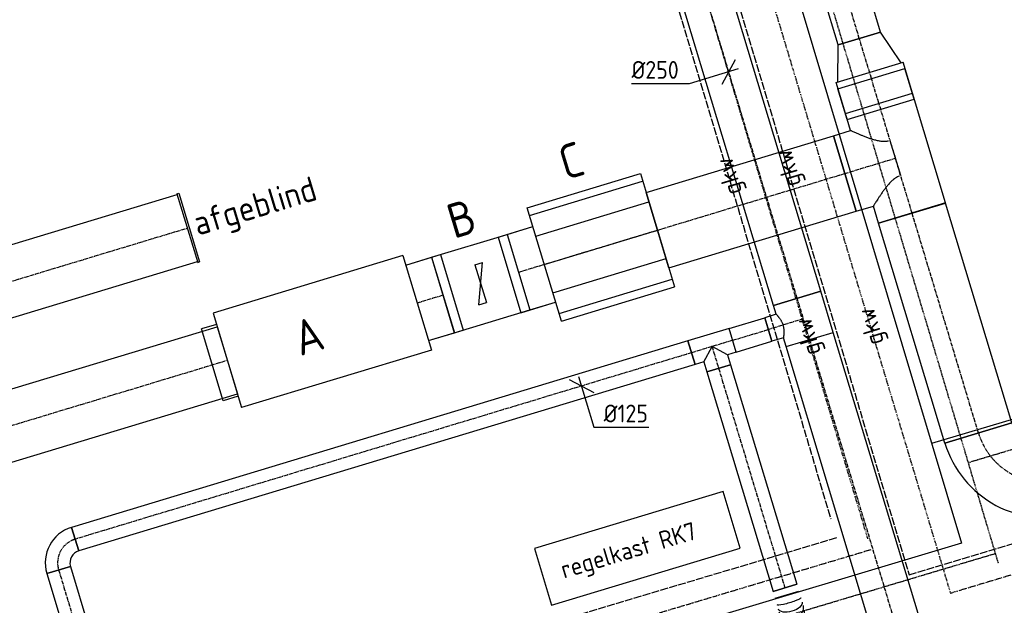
# Model space of a CAD drawing. Header units: millimetres. Extents: x -2745 to 52607, y -299 to 65129.
# Tile 24 of 40: x 42908 to 47903, y 7040 to 10008. Entities that reach past the tile are written whole.
import ezdxf
from ezdxf.enums import TextEntityAlignment as Align

# ---------------------------------------------------------------- set-up
doc = ezdxf.new("R2010")
doc.units = ezdxf.units.MM
for name, pattern in [('2322105', [47, 40, -7]), ('2322106', [47, 5, -2, 5, -2, 5, -2, 5, -2, 5, -2, 5, -7]), ('2322107', [2000, 1000, 1000]), ('2322108', [7, 5, -2]), ('CENTER2', [28.575, 19.05, -3.175, 3.175, -3.175]), ('SMALL_DASH', [1.5, 0.5, -1])]:
    doc.linetypes.add(name, pattern=pattern)
for name, color, linetype in [('EL6-----', 7, 'Continuous'), ('ET6-----', 7, 'Continuous'), ('WL5501--', 4, '2322105'), ('WL5502--', 4, '2322106'), ('WL561---_AANVOER', 1, '2322107'), ('WL561---_RETOUR', 5, '2322108'), ('WL570---_RETOUR_D', 4, 'Continuous'), ('WL570---_RETOUR_HL', 1, 'CENTER2'), ('WL570---_TOEVOER_D', 3, 'Continuous'), ('WL570---_TOEVOER_HL', 1, 'CENTER2'), ('WM570---', 1, 'Continuous'), ('WM570---_RETOUR', 1, 'Continuous'), ('WM570---_TOEVOER', 1, 'Continuous'), ('WT570---_RETOUR', 7, 'Continuous')]:
    doc.layers.add(name, color=color, linetype=linetype)
doc.styles.add('STABICAD-018', font='ISOCP.SHX', dxfattribs={"height": 90})
doc.styles.add('STABICAD-025', font='ISOCP.SHX', dxfattribs={"height": 125})
doc.styles.add('STABICAD-035', font='ISOCP.SHX', dxfattribs={"height": 175})

# ---------------------------------------------------------------- blocks, each defined once
blk = doc.blocks.new('*U593')
at = {"color": 0, "linetype": 'Continuous'}
for p, q in [((0, 125, -3000), (1763.1, 125, -3000)), ((0, -125, -3000), (0, 125, -3000)), ((1763.1, 125, -3000), (1763.1, -125, -3000)), ((0, -125, -3000), (1763.1, -125, -3000))]:
    blk.add_line(p, q, dxfattribs=at)
at = {"layer": 'WL570---_TOEVOER_HL', "linetype": 'CENTER2'}
blk.add_line((0, 0, -3000), (1763.1, 0, -3000), dxfattribs=at)
at = {"layer": 'WL570---_RETOUR_D', "color": 2, "style": 'STABICAD-025'}
for tag in ['CODE', 'SECTIONCODE', 'POSITIONCODE']:
    blk.add_attdef(tag, (47425.1, 6699.5, 3000), '', height=1.8, dxfattribs=at)
blk = doc.blocks.new('*U589')
at = {"color": 0, "linetype": 'Continuous'}
for p, q in [((-62.5, 125, -3000), (62.5, 125, -3000)), ((-125, -62.5, -3000), (-125, 62.5, -3000))]:
    blk.add_line(p, q, dxfattribs=at)
for radius in [62.5, 187.5]:
    blk.add_arc((-125, 125, -3000), radius, 270, 360, dxfattribs=at)
at = {"layer": 'WL570---_TOEVOER_HL', "linetype": 'CENTER2'}
blk.add_arc((-125, 125, -3000), 125, 270, 0, dxfattribs=at)
at = {"layer": 'WL570---_RETOUR_D', "color": 2, "style": 'STABICAD-025'}
for tag in ['POSITIONCODE', 'SECTIONCODE', 'CODE']:
    blk.add_attdef(tag, (43069.8, 7339.1, 3000), '', height=1.8, rotation=33.6328, dxfattribs=at)
blk = doc.blocks.new('*U587')
at = {"color": 0, "linetype": 'Continuous'}
for p, q in [((-62.5, 62.5, -3000), (-62.5, 115.3, -3000)), ((-62.5, 115.3, -3000), (62.5, 115.3, -3000)), ((62.5, 62.5, -3000), (62.5, 115.3, -3000)), ((-109.1, 62.5, -3000), (-62.5, 62.5, -3000)), ((-109.1, 62.5, -3000), (-109.1, -62.5, -3000)), ((-62.5, 62.5, -3000), (0, 0, -3000)), ((62.5, 62.5, -3000), (0, 0, -3000)), ((62.5, 62.5, -3000), (109.1, 62.5, -3000)), ((109.1, 62.5, -3000), (109.1, -62.5, -3000)), ((-109.1, -62.5, -3000), (109.1, -62.5, -3000))]:
    blk.add_line(p, q, dxfattribs=at)
at = {"layer": 'WL570---_TOEVOER_HL', "linetype": 'CENTER2'}
for p, q in [((0, 0, -3000), (0, 115.3, -3000)), ((-109.1, 0, -3000), (109.1, 0, -3000))]:
    blk.add_line(p, q, dxfattribs=at)
at = {"layer": 'WL570---_RETOUR_D', "color": 2, "style": 'STABICAD-025'}
for tag in ['POSITIONCODE', 'SECTIONCODE', 'CODE']:
    blk.add_attdef(tag, (46420.1, 8351.6, 3000), '', height=1.8, rotation=33.6328, dxfattribs=at)
blk = doc.blocks.new('*U588')
at = {"color": 0, "linetype": 'Continuous'}
for p, q in [((0, 62.5, -3000), (3265.9, 62.5, -3000)), ((0, -62.5, -3000), (0, 62.5, -3000)), ((3265.9, 62.5, -3000), (3265.9, -62.5, -3000)), ((0, -62.5, -3000), (3265.9, -62.5, -3000))]:
    blk.add_line(p, q, dxfattribs=at)
at = {"layer": 'WL570---_TOEVOER_HL', "linetype": 'CENTER2'}
blk.add_line((0, 0, -3000), (3265.9, 0, -3000), dxfattribs=at)
at = {"layer": 'WL570---_RETOUR_D', "color": 2, "style": 'STABICAD-025'}
for tag in ['POSITIONCODE', 'SECTIONCODE', 'CODE']:
    blk.add_attdef(tag, (46315.7, 8320.1, 3000), '', height=1.8, rotation=33.6328, dxfattribs=at)
blk = doc.blocks.new('*U586')
at = {"color": 0, "linetype": 'Continuous'}
for p, q in [((0, 62.5, -3000), (1162.3, 62.5, -3000)), ((0, -62.5, -3000), (0, 62.5, -3000)), ((1162.3, 62.5, -3000), (1162.3, -62.5, -3000)), ((0, -62.5, -3000), (1162.3, -62.5, -3000))]:
    blk.add_line(p, q, dxfattribs=at)
at = {"layer": 'WL570---_TOEVOER_HL', "linetype": 'CENTER2'}
blk.add_line((0, 0, -3000), (1162.3, 0, -3000), dxfattribs=at)
at = {"layer": 'WL570---_RETOUR_D', "color": 2, "style": 'STABICAD-025'}
for tag, p in [('SECTIONCODE', (46453.5, 8241.3, 3000)), ('CODE', (46453.5, 8241.3, 3000)), ('POSITIONCODE', (46380, 7965.9, 3000))]:
    blk.add_attdef(tag, p, '', height=1.8, rotation=33.6328, dxfattribs=at)
blk = doc.blocks.new('*U590')
at = {"color": 0, "linetype": 'Continuous'}
for p, q in [((0, 62.5, -3000), (1152.6, 62.5, -3000)), ((0, -62.5, -3000), (0, 62.5, -3000)), ((1152.6, 62.5, -3000), (1152.6, -62.5, -3000)), ((0, -62.5, -3000), (1152.6, -62.5, -3000))]:
    blk.add_line(p, q, dxfattribs=at)
at = {"layer": 'WL570---_TOEVOER_HL', "linetype": 'CENTER2'}
blk.add_line((0, 0, -3000), (1152.6, 0, -3000), dxfattribs=at)
at = {"layer": 'WL570---_RETOUR_D', "color": 2, "style": 'STABICAD-025'}
for tag, p in [('SECTIONCODE', (43105.9, 7219.4, 3000)), ('CODE', (43105.9, 7219.4, 3000)), ('POSITIONCODE', (43031.1, 6948.7, 3000))]:
    blk.add_attdef(tag, p, '', height=1.8, rotation=33.6328, dxfattribs=at)
blk = doc.blocks.new('*U594')
at = {"color": 0, "linetype": 'Continuous'}
for p, q in [((0, 62.5, -3000), (189.6, 62.5, -3000)), ((0, -62.5, -3000), (0, 62.5, -3000)), ((189.6, 62.5, -3000), (189.6, -62.5, -3000)), ((0, -62.5, -3000), (189.6, -62.5, -3000))]:
    blk.add_line(p, q, dxfattribs=at)
at = {"layer": 'WL570---_TOEVOER_HL', "linetype": 'CENTER2'}
blk.add_line((0, 0, -3000), (189.6, 0, -3000), dxfattribs=at)
at = {"layer": 'WL570---_RETOUR_D', "color": 2, "style": 'STABICAD-025'}
for tag in ['POSITIONCODE', 'SECTIONCODE', 'CODE']:
    blk.add_attdef(tag, (46524.5, 8383.2, 3000), '', height=1.8, rotation=33.6328, dxfattribs=at)
blk = doc.blocks.new('*U592')
at = {"color": 2, "linetype": 'SMALL_DASH'}
blk.add_line((0, -62.5, -2725), (0, 62.5, -2725), dxfattribs=at)
at = {"color": 0, "linetype": 'Continuous'}
for p, q in [((36, 62.5, -2725), (36, -62.5, -2725)), ((352.5, 55.9, -2725), (352.5, -69.1, -2725)), ((388.5, 55.9, -2725), (388.5, -69.1, -2725))]:
    blk.add_line(p, q, dxfattribs=at)
at = {"color": 0, "linetype": 'Continuous', "extrusion": (0, 0, -1)}
for centre, major_axis, ratio, start_param, end_param in [((111.6, -0.5, -2725), (1.7, 62.5), 0.747362, 3.146449, 6.288041), ((94.3, -0.1, -2725), (0.8, 62.5), 0.47327, 3.145142, 6.286735), ((72, 0, -2725), (0.2, 62.5), 0.120027, 3.141942, 6.283535), ((276.9, -6.1, -2725), (-1.7, -62.5), 0.747362, 6.278329, 9.419922), ((294.2, -6.4, -2725), (-0.8, -62.5), 0.47327, 6.279636, 9.421228), ((316.5, -6.6, -2725), (-0.2, -62.5), 0.120027, 6.282836, 9.424429)]:
    blk.add_ellipse(centre, major_axis=major_axis, ratio=ratio, start_param=start_param, end_param=end_param, dxfattribs=at)
at = {"color": 0, "linetype": 'Continuous'}
for centre in [(135.2, -1.3, -2725), (158.9, -2.1, -2725), (182.5, -2.9, -2725), (206.1, -3.7, -2725), (229.7, -4.5, -2725), (253.3, -5.3, -2725)]:
    blk.add_ellipse(centre, major_axis=(-2.1, -62.5), ratio=0.816615, start_param=3.141593, end_param=6.283185, dxfattribs=at)
at = {"layer": 'WL570---_RETOUR_D', "color": 2, "style": 'STABICAD-025'}
for tag in ['SECTIONCODE', 'CODE', 'POSITIONCODE']:
    blk.add_attdef(tag, (46895.8, 6754.9, 2725), '', height=1.8, dxfattribs=at)
blk = doc.blocks.new('*U595')
at = {"color": 0, "linetype": 'Continuous'}
for p, q in [((-62.5, 125, -3000), (-62.5, 185.3, -3000)), ((-62.5, 185.3, -3000), (62.5, 185.3, -3000)), ((62.5, 125, -3000), (62.5, 185.3, -3000)), ((-109.1, 125, -3000), (-62.5, 125, -3000)), ((-109.1, 125, -3000), (-109.1, -125, -3000)), ((62.5, 125, -3000), (109.1, 125, -3000)), ((109.1, 125, -3000), (109.1, -125, -3000)), ((-109.1, -125, -3000), (109.1, -125, -3000))]:
    blk.add_line(p, q, dxfattribs=at)
blk.add_spline([(62.2, 124.8, -3000), (61.2, 124.4, -3000), (59.6, 123.6, -3000), (57.4, 122.5, -3000), (54.6, 121.3, -3000), (51.3, 119.8, -3000), (47.4, 118.2, -3000), (43.1, 116.5, -3000), (38.3, 114.8, -3000), (33.1, 113.2, -3000), (27.5, 111.7, -3000), (21.7, 110.4, -3000), (15.7, 109.4, -3000), (9.5, 108.7, -3000), (3.2, 108.3, -3000), (-3.2, 108.3, -3000), (-9.5, 108.7, -3000), (-15.7, 109.4, -3000), (-21.7, 110.4, -3000), (-27.5, 111.7, -3000), (-33.1, 113.2, -3000), (-38.3, 114.8, -3000), (-43.1, 116.5, -3000), (-47.4, 118.2, -3000), (-51.3, 119.8, -3000), (-54.6, 121.3, -3000), (-57.4, 122.5, -3000), (-59.6, 123.6, -3000), (-61.2, 124.4, -3000), (-62.2, 124.8, -3000), (-62.5, 125, -3000)], degree=3, dxfattribs=at)
at = {"layer": 'WL570---_TOEVOER_HL', "linetype": 'CENTER2'}
for p, q in [((0, 0, -3000), (0, 185.3, -3000)), ((-109.1, 0, -3000), (109.1, 0, -3000))]:
    blk.add_line(p, q, dxfattribs=at)
at = {"layer": 'WL570---_RETOUR_D', "color": 2, "style": 'STABICAD-025'}
for tag in ['CODE', 'SECTIONCODE', 'POSITIONCODE']:
    blk.add_attdef(tag, (46883.5, 8491.7, 3000), '', height=1.8, dxfattribs=at)
blk = doc.blocks.new('*U596')
at = {"color": 0, "linetype": 'Continuous'}
for p, q in [((0, 125, -3000), (3105.1, 125, -3000)), ((0, -125, -3000), (0, 125, -3000)), ((3105.1, 125, -3000), (3105.1, -125, -3000)), ((0, -125, -3000), (3105.1, -125, -3000))]:
    blk.add_line(p, q, dxfattribs=at)
at = {"layer": 'WL570---_TOEVOER_HL', "linetype": 'CENTER2'}
blk.add_line((0, 0, -3000), (3105.1, 0, -3000), dxfattribs=at)
at = {"layer": 'WL570---_RETOUR_D', "color": 2, "style": 'STABICAD-025'}
for tag in ['CODE', 'SECTIONCODE', 'POSITIONCODE']:
    blk.add_attdef(tag, (46851.9, 8596.1, 3000), '', height=1.8, dxfattribs=at)
blk = doc.blocks.new('*U597')
at = {"color": 0, "linetype": 'Continuous'}
for p, q in [((-62.3, 33.4, -3000), (62.3, -33.4, -3000)), ((-14.5, 47.9, -3000), (63.2, -209.1, -3000)), ((63.2, -209.1, -3000), (341.9, -209.1, -3000))]:
    blk.add_line(p, q, dxfattribs=at)
at = {"color": 0, "linetype": 'Continuous', "style": 'STABICAD-018'}
blk.add_text('%%c125', height=90, dxfattribs=at).set_placement((113.2, -184.1, -3000))
at = {"layer": 'WL570---_RETOUR_D', "color": 2, "style": 'STABICAD-025'}
blk.add_attdef('CODE', (45757.4, 8151.4, 3000), '', height=1.8, dxfattribs=at)
blk = doc.blocks.new('*U605')
at = {"color": 0, "linetype": 'Continuous'}
for p, q in [((-33.4, -62.3, -3000), (33.4, 62.3, -3000)), ((47.9, 14.5, -3000), (-200.3, -60.5, -3000)), ((-200.3, -60.5, -3000), (-493.3, -60.5, -3000))]:
    blk.add_line(p, q, dxfattribs=at)
at = {"color": 0, "linetype": 'Continuous', "style": 'STABICAD-018'}
blk.add_text('%%c250', height=90, dxfattribs=at).set_placement((-493.3, -35.5, -3000))
at = {"layer": 'WL570---_RETOUR_D', "color": 2, "style": 'STABICAD-025'}
blk.add_attdef('CODE', (46504.9, 9744.3, 3000), '', height=1.8, dxfattribs=at)
blk = doc.blocks.new('*U608')
at = {"color": 0, "linetype": 'Continuous'}
for p, q in [((0, 177.5, -3000), (2688, 177.5, -3000)), ((0, -177.5, -3000), (0, 177.5, -3000)), ((2688, 177.5, -3000), (2688, -177.5, -3000)), ((0, -177.5, -3000), (2688, -177.5, -3000))]:
    blk.add_line(p, q, dxfattribs=at)
at = {"layer": 'WL570---_RETOUR_HL', "linetype": 'CENTER2'}
blk.add_line((0, 0, -3000), (2688, 0, -3000), dxfattribs=at)
at = {"layer": 'WL570---_RETOUR_D', "color": 2, "style": 'STABICAD-025'}
for tag in ['SECTIONCODE', 'CODE', 'POSITIONCODE']:
    blk.add_attdef(tag, (41388.1, 7504.3, 3000), '', height=1.8, dxfattribs=at)
blk = doc.blocks.new('*U618')
at = {"color": 2, "linetype": 'Continuous'}
for p, q in [((-200, 200, -3000), (200, 200, -3000)), ((-200, 200, -3000), (-200, -200, -3000)), ((200, 200, -3000), (200, -200, -3000)), ((-40, -100, -3000), (40, 100, -3000)), ((0, 100, -3000), (40, 100, -3000)), ((0, 100, -3000), (0, -100, -3000)), ((-40, -100, -3000), (0, -100, -3000)), ((-200, -200, -3000), (200, -200, -3000))]:
    blk.add_line(p, q, dxfattribs=at)
at = {"layer": 'WM570---', "color": 1, "style": 'STABICAD-018'}
blk.add_attdef('PRODUCTCODE', (45896.5, 9320.5, 3000), '', height=1.8, dxfattribs=at)
at = {"layer": 'WM570---', "color": 2}
for tag, p, style in [('CODE', (45246.5, 8770.5, 3000), 'STABICAD-018'), ('FREETEXT', (45246.5, 8720.5, 3000), 'STABICAD-018'), ('SECTIONCODE', (45246.5, 8670.5, 3000), 'STABICAD-025'), ('POSITIONCODE', (45246.5, 8670.5, 3000), 'STABICAD-025')]:
    blk.add_attdef(tag, p, '', height=1.8, dxfattribs=dict(at, style=style))
blk = doc.blocks.new('*U616')
at = {"color": 0, "linetype": 'Continuous'}
for p, q in [((-68.4, 200, -3000), (115.6, 200, -3000)), ((-68.4, 200, -3000), (68.4, 200, -3000)), ((68.4, 200, -3000), (68.4, -200, -3000)), ((115.6, 200, -3000), (115.6, -200, -3000)), ((-68.4, -200, -3000), (115.6, -200, -3000)), ((-68.4, -200, -3000), (68.4, -200, -3000))]:
    blk.add_line(p, q, dxfattribs=at)
at = {"layer": 'WL570---_RETOUR_HL', "linetype": 'CENTER2'}
blk.add_line((-68.4, 0, -3000), (68.4, 0, -3000), dxfattribs=at)
at = {"layer": 'WM570---', "color": 2, "style": 'STABICAD-025'}
for tag in ['SECTIONCODE', 'CODE', 'POSITIONCODE']:
    blk.add_attdef(tag, (44989.6, 8592.8, 3000), '', height=1.8, dxfattribs=at)
blk = doc.blocks.new('*U622')
at = {"color": 2, "linetype": 'Continuous'}
for p, q in [((-300, 300, -3000), (300, 300, -3000)), ((-300, -300, -3000), (-300, 300, -3000)), ((300, 300, -3000), (300, -300, -3000)), ((-300, 259.8, -3000), (300, 259.8, -3000)), ((-300, 150, -3000), (300, 150, -3000)), ((-300, 0, -3000), (300, 0, -3000)), ((-300, -150, -3000), (300, -150, -3000)), ((-300, -259.8, -3000), (300, -259.8, -3000)), ((-300, -300, -3000), (300, -300, -3000))]:
    blk.add_line(p, q, dxfattribs=at)
at = {"layer": 'WL570---_RETOUR_HL', "linetype": 'CENTER2'}
blk.add_line((-300, 0, -3000), (300, 0, -3000), dxfattribs=at)
at = {"layer": 'WM570---', "color": 1, "style": 'STABICAD-018'}
blk.add_attdef('PRODUCTCODE', (46506.1, 9504.7, 3000), '', height=1.8, dxfattribs=at)
at = {"layer": 'WM570---', "color": 2}
for tag, p, style in [('CODE', (45856.1, 8954.7, 3000), 'STABICAD-018'), ('FREETEXT', (45856.1, 8904.7, 3000), 'STABICAD-018'), ('SECTIONCODE', (45856.1, 8854.7, 3000), 'STABICAD-025'), ('POSITIONCODE', (45856.1, 8854.7, 3000), 'STABICAD-025')]:
    blk.add_attdef(tag, p, '', height=1.8, dxfattribs=dict(at, style=style))
blk = doc.blocks.new('*U620')
at = {"color": 0, "linetype": 'Continuous'}
for p, q in [((-115.6, 200, -3000), (68.4, 200, -3000)), ((-115.6, 200, -3000), (-115.6, -200, -3000)), ((-68.4, 200, -3000), (68.4, 200, -3000)), ((-68.4, 200, -3000), (-68.4, -200, -3000)), ((-115.6, -200, -3000), (68.4, -200, -3000)), ((-68.4, -200, -3000), (68.4, -200, -3000))]:
    blk.add_line(p, q, dxfattribs=at)
at = {"layer": 'WL570---_RETOUR_HL', "linetype": 'CENTER2'}
blk.add_line((-68.4, 0, -3000), (68.4, 0, -3000), dxfattribs=at)
at = {"layer": 'WM570---', "color": 2, "style": 'STABICAD-025'}
for tag in ['CODE', 'SECTIONCODE', 'POSITIONCODE']:
    blk.add_attdef(tag, (45503.5, 8748.1, 3000), '', height=1.8, dxfattribs=at)
blk = doc.blocks.new('*U615')
at = {"color": 2, "linetype": 'Continuous'}
for p, q in [((-503, 250, -3000), (503, 250, -3000)), ((-503, -250, -3000), (-503, 250, -3000)), ((503, -250, -3000), (503, 250, -3000)), ((503, 190, -3000), (583, 190, -3000)), ((583, 190, -3000), (583, -190, -3000)), ((503, -190, -3000), (583, -190, -3000)), ((-503, -250, -3000), (503, -250, -3000))]:
    blk.add_line(p, q, dxfattribs=at)
at = {"layer": 'WM570---', "color": 1, "style": 'STABICAD-018'}
blk.add_attdef('PRODUCTCODE', (45092.7, 9077.5, 3000), '', height=1.8, dxfattribs=at)
at = {"layer": 'WM570---', "color": 2}
for tag, p, style in [('CODE', (44442.7, 8527.5, 3000), 'STABICAD-018'), ('FREETEXT', (44442.7, 8477.5, 3000), 'STABICAD-018'), ('SECTIONCODE', (44442.7, 8427.5, 3000), 'STABICAD-025'), ('POSITIONCODE', (44442.7, 8427.5, 3000), 'STABICAD-025')]:
    blk.add_attdef(tag, p, '', height=1.8, dxfattribs=dict(at, style=style))
blk = doc.blocks.new('*U633')
at = {"color": 0, "linetype": 'Continuous'}
for p, q in [((0, 200, -3000), (992.7, 200, -3000)), ((0, -200, -3000), (0, 200, -3000)), ((992.7, 200, -3000), (992.7, -200, -3000)), ((0, -200, -3000), (992.7, -200, -3000))]:
    blk.add_line(p, q, dxfattribs=at)
at = {"layer": 'WL570---_RETOUR_HL', "linetype": 'CENTER2'}
blk.add_line((0, 0, -3000), (992.7, 0, -3000), dxfattribs=at)
at = {"layer": 'WM570---', "color": 2, "style": 'STABICAD-025'}
for tag in ['CODE', 'SECTIONCODE', 'POSITIONCODE']:
    blk.add_attdef(tag, (46143.3, 8941.5, 3000), '', height=1.8, dxfattribs=at)
blk = doc.blocks.new('*U610')
at = {"color": 0, "linetype": 'Continuous'}
for p, q in [((0, 177.5, -3000), (2688, 177.5, -3000)), ((0, -177.5, -3000), (0, 177.5, -3000)), ((0, -177.5, -3000), (2688, -177.5, -3000))]:
    blk.add_line(p, q, dxfattribs=at)
at = {"layer": 'WL570---_RETOUR_HL', "linetype": 'CENTER2'}
blk.add_line((0, 0, -3000), (2688, 0, -3000), dxfattribs=at)
at = {"layer": 'WL570---_RETOUR_D', "color": 2, "style": 'STABICAD-025'}
for tag in ['SECTIONCODE', 'CODE', 'POSITIONCODE']:
    blk.add_attdef(tag, (41185.6, 8174.4, 3000), '', height=1.8, dxfattribs=at)
blk = doc.blocks.new('*U611')
at = {"color": 0, "linetype": 'Continuous'}
for p, q in [((0, 181.5, -3000), (10, 181.5, -3000)), ((0, 181.5, -3000), (0, -181.5, -3000)), ((0, 181.5, -3000), (0, -181.5, -3000)), ((10, 181.5, -3000), (10, -181.5, -3000)), ((0, -181.5, -3000), (10, -181.5, -3000))]:
    blk.add_line(p, q, dxfattribs=at)
at = {"layer": 'WL570---_RETOUR_D', "color": 2}
for tag, p, style in [('CODE', (43758.6, 9052.1, 3000), 'STABICAD-018'), ('SECTIONCODE', (43758.6, 8952.1, 3000), 'STABICAD-025'), ('POSITIONCODE', (43758.6, 8952.1, 3000), 'STABICAD-025')]:
    blk.add_attdef(tag, p, '', height=1.8, dxfattribs=dict(at, style=style))
blk = doc.blocks.new('*U634')
at = {"color": 0, "linetype": 'Continuous'}
for p, q in [((0, 177.5, -3000), (1164.1, 177.5, -3000)), ((0, -177.5, -3000), (0, 177.5, -3000)), ((1164.1, 177.5, -3000), (1164.1, -177.5, -3000)), ((0, -177.5, -3000), (1164.1, -177.5, -3000))]:
    blk.add_line(p, q, dxfattribs=at)
at = {"layer": 'WL570---_RETOUR_HL', "linetype": 'CENTER2'}
blk.add_line((0, 0, -3000), (1164.1, 0, -3000), dxfattribs=at)
at = {"layer": 'WM570---', "color": 2, "style": 'STABICAD-035'}
for tag, p in [('POSITIONCODE', (47417.4, 8566.8, 3000)), ('SECTIONCODE', (47549.3, 8130.2, 3000)), ('CODE', (47771.5, 7913.4, 3000))]:
    blk.add_attdef(tag, p, '', height=1.8, dxfattribs=at)
blk = doc.blocks.new('*U632')
at = {"color": 0, "linetype": 'Continuous'}
for p, q in [((-177.5, 200, -3000), (-177.5, 291, -3000)), ((-177.5, 291, -3000), (177.5, 291, -3000)), ((177.5, -291, -3000), (177.5, 291, -3000)), ((-268.5, 200, -3000), (-177.5, 200, -3000)), ((-268.5, -200, -3000), (-268.5, 200, -3000)), ((0, -92.2, -3000), (0, 92.2, -3000)), ((-268.5, -200, -3000), (-177.5, -200, -3000)), ((-177.5, -291, -3000), (-177.5, -200, -3000)), ((177.5, -291, -3000), (-177.5, -291, -3000))]:
    blk.add_line(p, q, dxfattribs=at)
for points in [[(-9, 92.6, -3000), (-26.9, 96, -3000), (-44.5, 102.3, -3000), (-61.6, 110.9, -3000), (-78.2, 120.8, -3000), (-93.9, 131.6, -3000), (-108.6, 142.5, -3000), (-122.3, 153.1, -3000), (-134.7, 163.2, -3000), (-145.7, 172.4, -3000), (-155.2, 180.5, -3000), (-163.1, 187.4, -3000), (-169.4, 192.8, -3000), (-173.9, 196.8, -3000), (-176.6, 199.2, -3000), (-177.5, 200, -3000)], [(-9, -92.6, -3000), (-26.9, -96, -3000), (-44.5, -102.3, -3000), (-61.6, -110.9, -3000), (-78.2, -120.8, -3000), (-93.9, -131.6, -3000), (-108.6, -142.5, -3000), (-122.3, -153.1, -3000), (-134.7, -163.2, -3000), (-145.7, -172.4, -3000), (-155.2, -180.5, -3000), (-163.1, -187.4, -3000), (-169.4, -192.8, -3000), (-173.9, -196.8, -3000), (-176.6, -199.2, -3000), (-177.5, -200, -3000)]]:
    blk.add_spline(points, degree=3, dxfattribs=at)
at = {"layer": 'WL570---_RETOUR_HL', "linetype": 'CENTER2'}
for p, q in [((0, -291, -3000), (0, 291, -3000)), ((-268.5, 0, -3000), (0, 0, -3000))]:
    blk.add_line(p, q, dxfattribs=at)
at = {"layer": 'WM570---', "color": 2, "style": 'STABICAD-035'}
for tag in ['CODE', 'SECTIONCODE', 'POSITIONCODE']:
    blk.add_attdef(tag, (47350.6, 9306.4, 3000), '', height=1.8, dxfattribs=at)
blk = doc.blocks.new('*U631')
at = {"color": 0, "linetype": 'Continuous'}
for p, q in [((-98, 177.5, -3000), (65.3, 177.5, -3000)), ((-98, 177.5, -3000), (-98, -177.5, -3000)), ((-65.3, 177.5, -3000), (98, 177.5, -3000)), ((-65.3, 177.5, -3000), (-65.3, -177.5, -3000)), ((65.3, 177.5, -3000), (65.3, -177.5, -3000)), ((98, 177.5, -3000), (98, -177.5, -3000)), ((-98, -177.5, -3000), (65.3, -177.5, -3000)), ((-65.3, -177.5, -3000), (98, -177.5, -3000))]:
    blk.add_line(p, q, dxfattribs=at)
at = {"layer": 'WL570---_RETOUR_HL', "linetype": 'CENTER2'}
blk.add_line((-65.3, 0, -3000), (65.3, 0, -3000), dxfattribs=at)
at = {"layer": 'WM570---', "color": 2, "style": 'STABICAD-035'}
for tag in ['CODE', 'SECTIONCODE', 'POSITIONCODE']:
    blk.add_attdef(tag, (47247.5, 9647.4, 3000), '', height=1.8, dxfattribs=at)
blk = doc.blocks.new('*U630')
at = {"color": 0, "linetype": 'Continuous'}
for p, q in [((0, 177.5, -3000), (0, -177.5, -3000)), ((32.7, 167.5, -3000), (212.4, 112.5, -3000)), ((212.4, 112.5, -3000), (212.4, -112.5, -3000)), ((32.7, -167.5, -3000), (212.4, -112.5, -3000))]:
    blk.add_line(p, q, dxfattribs=at)
at = {"layer": 'WL570---_RETOUR_HL', "linetype": 'CENTER2'}
blk.add_line((0, 0, -3000), (212.4, 0, -3000), dxfattribs=at)
for centre in [(0, 0, -3000), (212.4, 0, -3000)]:
    blk.add_circle(centre, 0.0125, dxfattribs=at)
at = {"layer": 'WM570---', "color": 2}
for tag, p, style in [('CODE', (47228.6, 9809.9, 3000), 'STABICAD-018'), ('SECTIONCODE', (47228.6, 9709.9, 3000), 'STABICAD-035'), ('POSITIONCODE', (47228.6, 9709.9, 3000), 'STABICAD-035')]:
    blk.add_attdef(tag, p, '', height=1.8, dxfattribs=dict(at, style=style))
blk = doc.blocks.new('*U628')
at = {"color": 0, "linetype": 'Continuous'}
for p, q in [((0, 112.5, -3000), (5190.7, 112.5, -3000)), ((0, -112.5, -3000), (0, 112.5, -3000)), ((5190.7, 112.5, -3000), (5190.7, -112.5, -3000)), ((0, -112.5, -3000), (4845.5, -112.5, -3000)), ((4995.5, -112.5, -3000), (5190.7, -112.5, -3000))]:
    blk.add_line(p, q, dxfattribs=at)
at = {"layer": 'WL570---_RETOUR_HL', "linetype": 'CENTER2'}
blk.add_line((0, 0, -3000), (5190.7, 0, -3000), dxfattribs=at)
at = {"layer": 'WM570---', "color": 2, "style": 'STABICAD-035'}
for tag in ['CODE', 'SECTIONCODE', 'POSITIONCODE']:
    blk.add_attdef(tag, (47167.1, 9913.3, 3000), '', height=1.8, dxfattribs=at)
blk = doc.blocks.new('*U621')
at = {"color": 0, "linetype": 'Continuous'}
for p, q in [((-177.5, 355, -3000), (177.5, 355, -3000)), ((-355, -177.5, -3000), (-355, 177.5, -3000))]:
    blk.add_line(p, q, dxfattribs=at)
for radius, end in [(177.5, 360), (532.5, 0)]:
    blk.add_arc((-355, 355, -3000), radius, 270, end, dxfattribs=at)
at = {"layer": 'WL570---_RETOUR_HL', "linetype": 'CENTER2'}
blk.add_arc((-355, 355, -3000), 355, 270, 360, dxfattribs=at)
at = {"layer": 'WM570---', "color": 2, "style": 'STABICAD-035'}
for tag in ['CODE', 'SECTIONCODE', 'POSITIONCODE']:
    blk.add_attdef(tag, (47874.2, 7573.6, 3000), '', height=1.8, dxfattribs=at)

msp = doc.modelspace()

# ---------------------------------------------------------------- linework, layer by layer
at = {"layer": 'EL6-----', "elevation": 3050}
msp.add_lwpolyline([(45605.9, 7040.4), (46563.1, 7329.7), (46476.3, 7616.8), (45519.1, 7327.5)], close=True, dxfattribs=at)
at = {"layer": 'WL5501--', "linetype": '2322105'}
for p, q in [((43495, 20319.7), (47419.3, 7194.9)), ((43291.8, 19955), (47022.7, 7477.7)), ((47419.3, 7194.9), (48396.3, 7487.1)), ((47051.3, 7381.9), (44816.8, 6714))]:
    msp.add_line(p, q, dxfattribs=at)
at = {"layer": 'WL5502--', "linetype": '2322106'}
for p, q in [((43603.9, 20477.9), (47629.2, 7102.1)), ((43400.7, 20113.2), (47211.6, 7369.5)), ((47225.9, 7321.6), (44943.5, 6639.3)), ((47629.2, 7102.1), (48407.1, 7336))]:
    msp.add_line(p, q, dxfattribs=at)
at = {"layer": 'WL561---_AANVOER', "linetype": '2322107'}
for p, q in [((43712.8, 20636.1), (47684.7, 7354.4)), ((48391.6, 8116.4), (47533.6, 7859.8)), ((47684.7, 7354.4), (44261.4, 6331.1))]:
    msp.add_line(p, q, dxfattribs=at)
at = {"layer": 'WL561---_RETOUR', "linetype": '2322108'}
for p, q in [((43821.7, 20794.3), (47871.4, 7253.7)), ((48402.4, 7966.8), (47719.2, 7762.4)), ((47857.1, 7301.6), (44385.8, 6263.9))]:
    msp.add_line(p, q, dxfattribs=at)

# ---------------------------------------------------------------- block references
at = {"layer": 'WL570---_RETOUR_D', "linetype": 'Continuous'}
for name, p, rotation in [('*U628', (47167.1, 9913.3, 3000), 106.8163938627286), ('*U630', (47228.6, 9709.9, 3000), 106.8163938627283), ('*U631', (47247.5, 9647.4, 3000), 106.8163938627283), ('*U632', (47350.6, 9306.4, 3000), 16.8163938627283), ('*U633', (46143.3, 8941.5, 3000), 16.81639386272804), ('*U610', (41185.6, 8174.4, 3000), 16.81639386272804), ('*U611', (43758.6, 8952.1, 3000), 16.81639386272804), ('*U634', (47771.5, 7913.4, 3000), 106.8163938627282), ('*U620', (45503.5, 8748.1, 3000), 16.81639386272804), ('*U616', (44989.6, 8592.8, 3000), 16.81639386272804), ('*U608', (41388.1, 7504.3, 3000), 16.81639386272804), ('*U621', (47874.2, 7573.6, 3000), 286.8163938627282)]:
    msp.add_blockref(name, p, dxfattribs=dict(at, rotation=rotation))
at = {"layer": 'WL570---_RETOUR_D', "color": 2, "linetype": 'Continuous'}
for name, p, rotation in [('*U622', (45856.1, 8854.7, 3000), 16.81639386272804), ('*U618', (45246.5, 8670.5, 3000), 16.81639386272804), ('*U615', (44442.7, 8427.5, 3000), 196.816393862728)]:
    msp.add_blockref(name, p, dxfattribs=dict(at, rotation=rotation))
at = {"layer": 'WL570---_TOEVOER_D', "linetype": 'Continuous'}
for name, p, rotation in [('*U596', (46851.9, 8596.1, 3000), 106.8163938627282), ('*U595', (46883.5, 8491.7, 3000), 106.8163938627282), ('*U594', (46524.5, 8383.2, 3000), 16.81639386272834), ('*U587', (46420.1, 8351.6, 3000), 196.8163916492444), ('*U593', (47425.1, 6699.5, 3000), 106.8163938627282), ('*U588', (46315.7, 8320.1, 3000), 196.8163916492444), ('*U586', (46453.5, 8241.3, 3000), 286.8163916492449), ('*U589', (43069.8, 7339.1, 3000), 196.8163916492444), ('*U590', (43105.9, 7219.4, 3000), 286.8163916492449), ('*U592', (46895.8, 6754.9, 2725), 106.8163938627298)]:
    msp.add_blockref(name, p, dxfattribs=dict(at, rotation=rotation))
at = {"layer": 'WM570---_TOEVOER', "linetype": 'Continuous'}
for name, p in [('*U605', (46504.9, 9744.3, 3000)), ('*U597', (45757.4, 8151.4, 3000))]:
    msp.add_blockref(name, p, dxfattribs=at)

# ---------------------------------------------------------------- texts
at = {"layer": 'ET6-----', "color": 2, "style": 'STABICAD-025'}
msp.add_text('regelkast RK7', height=90, rotation=16.6323, dxfattribs=at).set_placement((45668.8, 7175, 3050))
at = {"layer": 'WL5501--', "color": 2, "style": 'STABICAD-018'}
for rotation, p in [(106.6465, (46803.5, 9254.3)), (106.6474, (46503.7, 9213.3))]:
    msp.add_text('gkw', height=90, rotation=rotation, dxfattribs=at).set_placement(p, align=Align.MIDDLE_CENTER)
at = {"layer": 'WL5502--', "color": 2, "style": 'STABICAD-018'}
for rotation, p in [(106.7484, (47223.1, 8451.5)), (106.6487, (46903.4, 8400))]:
    msp.add_text('gkw', height=90, rotation=rotation, dxfattribs=at).set_placement(p, align=Align.MIDDLE_CENTER)
at = {"layer": 'WM570---_RETOUR', "style": 'STABICAD-025'}
msp.add_text('afgeblind', height=125, rotation=16.8164, dxfattribs=at).set_placement((43811, 8912.1, 3050))
at = {"layer": 'WT570---_RETOUR', "color": 3, "style": 'STABICAD-035'}
for s, p in [('C', (45677.1, 9193.8, 3050)), ('B', (45110.2, 8897, 3050)), ('A', (44330.1, 8302.4, 3050))]:
    msp.add_text(s, height=175, rotation=16.8164, dxfattribs=at).set_placement(p)

doc.saveas('drawing.dxf')
